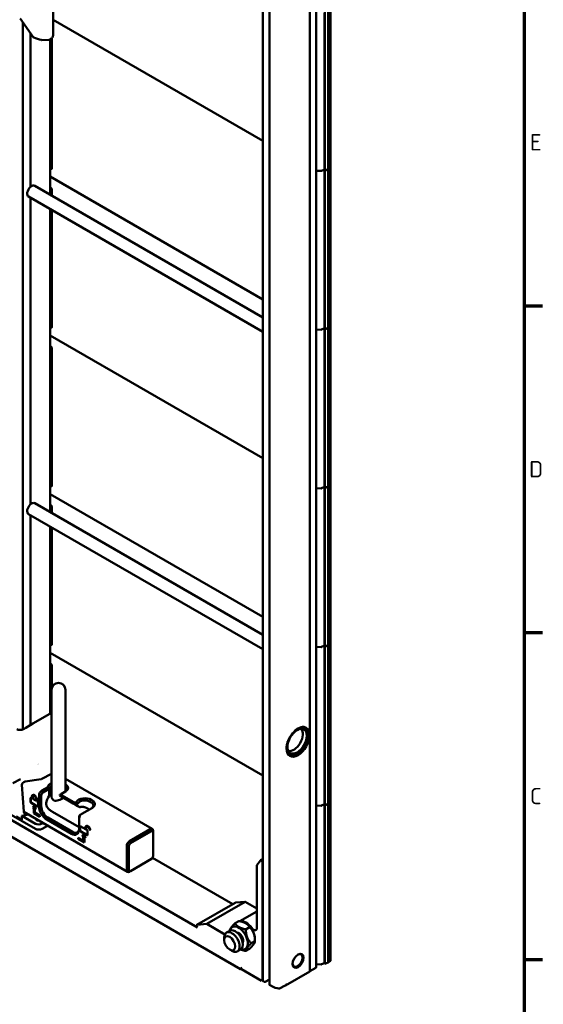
# Model space of a CAD drawing. Header units: millimetres. Extents: x 0 to 7913, y -180 to 2523.
# Tile 47 of 59: x 3183 to 3519, y 392 to 1025. Entities that reach past the tile are written whole.
import ezdxf

# ---------------------------------------------------------------- set-up
doc = ezdxf.new("R2010")
doc.units = ezdxf.units.MM
doc.header["$LTSCALE"] = 3
doc.layers.get('0').update_dxf_attribs({"lineweight": 25})
doc.layers.add('Rahmen (ISO)', color=7, linetype='Continuous', lineweight=70)
doc.layers.add('Sichtbar (ISO)', color=7, linetype='Continuous', lineweight=50)
doc.styles.add('Notiztext (DIN)', font='isocpeur.ttf')

# ---------------------------------------------------------------- blocks, each defined once
blk = doc.blocks.new('Ränder Vorgaberahmen')
at = {"layer": 'Rahmen (ISO)'}
for p, q in [((1169, 280.33), (1172.9, 280.33)), ((1169, 210.25), (1172.9, 210.25)), ((1169, 140.17), (1172.9, 140.17))]:
    blk.add_line(p, q, dxfattribs=at)
at = {"layer": 'Rahmen (ISO)', "flags": 128}
blk.add_lwpolyline([(20, 20), (20, 821), (1169, 821), (1169, 20), (20, 20)], dxfattribs=at)
at = {"layer": 'Rahmen (ISO)', "char_height": 3.5, "attachment_point": 7, "style": 'Notiztext (DIN)'}
for s, insert in [('E', (1170.23, 313.63)), ('D', (1170.05, 243.54)), ('C', (1170.23, 173.46))]:
    blk.add_mtext(s, dxfattribs=dict(at, insert=insert))

msp = doc.modelspace()

# ---------------------------------------------------------------- linework, layer by layer
at = {"layer": 'Sichtbar (ISO)'}
for p, q in [((3373.108, 1230.979), (3373.108, 415.413)), ((3338.874, 1222.463), (3338.874, 406.783)), ((3369.152, 1227.32), (3369.152, 413.034)), ((3343.116, 1220.013), (3343.116, 404.333)), ((3204.114, 1015.463), (3204.114, 1033.126)), ((3378.667, 928.81), (3378.667, 1029.264)), ((3378.846, 928.033), (3378.846, 1029.834)), ((3380.826, 928.95), (3380.826, 1030.866)), ((3382.401, 929.892), (3382.401, 1031.79)), ((3182.905, 1025.68), (3191.374, 1013.631)), ((3184.512, 568.476), (3184.512, 1023.394)), ((3204.114, 1024.954), (3338.874, 947.15)), ((3189.467, 1016.345), (3189.467, 917.397)), ((3196.719, 1011.908), (3201.343, 1012.088)), ((3202.134, 912.357), (3202.134, 1012.286)), ((3202.167, 1012.302), (3202.167, 928.98)), ((3203.256, 929.544), (3203.256, 1013.196)), ((3202.134, 928.612), (3203.035, 929.079)), ((3373.108, 927.743), (3376.426, 927.677)), ((3378.548, 928.574), (3376.64, 927.72)), ((3378.313, 927.814), (3377.674, 928.183)), ((3378.846, 927.772), (3377.933, 928.299)), ((3378.188, 928.413), (3378.846, 928.033)), ((3378.667, 826.747), (3378.667, 927.202)), ((3378.846, 928.033), (3380.832, 928.921)), ((3380.832, 928.807), (3378.846, 927.772)), ((3378.846, 825.971), (3378.846, 927.772)), ((3380.826, 928.811), (3380.721, 928.872)), ((3380.826, 826.888), (3380.826, 928.804)), ((3382.401, 929.728), (3380.827, 928.819)), ((3382.401, 929.892), (3380.842, 928.992)), ((3382.401, 929.728), (3382.26, 929.81)), ((3382.401, 827.829), (3382.401, 929.728)), ((3202.134, 924.034), (3338.874, 845.088)), ((3192.174, 918.108), (3338.874, 833.411)), ((3202.549, 916.889), (3202.134, 917.128)), ((3202.167, 915.036), (3202.167, 912.338)), ((3203.256, 911.71), (3203.256, 915.664)), ((3188.174, 911.179), (3338.874, 824.173)), ((3189.467, 910.433), (3189.467, 713.273)), ((3202.134, 708.233), (3202.134, 903.119)), ((3202.167, 903.1), (3202.167, 826.918)), ((3203.256, 827.482), (3203.256, 902.472)), ((3202.134, 826.55), (3203.035, 827.017)), ((3373.108, 825.681), (3376.426, 825.614)), ((3378.548, 826.512), (3376.64, 825.658)), ((3378.313, 825.752), (3377.674, 826.121)), ((3378.846, 825.71), (3377.933, 826.237)), ((3378.188, 826.351), (3378.846, 825.971)), ((3378.667, 724.685), (3378.667, 825.14)), ((3378.846, 825.971), (3380.832, 826.859)), ((3380.832, 826.745), (3378.846, 825.71)), ((3378.846, 723.909), (3378.846, 825.71)), ((3380.826, 826.749), (3380.721, 826.81)), ((3380.826, 724.825), (3380.826, 826.742)), ((3382.401, 827.666), (3380.827, 826.757)), ((3382.401, 827.829), (3380.842, 826.929)), ((3382.401, 827.666), (3382.26, 827.748)), ((3382.401, 725.767), (3382.401, 827.666)), ((3202.134, 821.972), (3338.874, 743.026)), ((3202.549, 814.827), (3202.134, 815.066)), ((3202.167, 812.974), (3202.167, 724.856)), ((3203.256, 725.42), (3203.256, 813.602)), ((3202.134, 724.488), (3203.035, 724.955)), ((3373.108, 723.619), (3376.426, 723.552)), ((3378.548, 724.45), (3376.64, 723.596)), ((3378.313, 723.69), (3377.674, 724.059)), ((3378.846, 723.648), (3377.933, 724.175)), ((3378.188, 724.289), (3378.846, 723.909)), ((3378.667, 622.623), (3378.667, 723.078)), ((3378.846, 723.909), (3380.832, 724.797)), ((3380.832, 724.683), (3378.846, 723.648)), ((3378.846, 621.847), (3378.846, 723.648)), ((3380.826, 724.687), (3380.721, 724.748)), ((3380.826, 622.763), (3380.826, 724.68)), ((3382.401, 725.604), (3380.827, 724.695)), ((3382.401, 725.767), (3380.842, 724.867)), ((3382.401, 725.604), (3382.26, 725.686)), ((3382.401, 623.705), (3382.401, 725.604)), ((3202.134, 719.91), (3338.874, 640.964)), ((3192.174, 713.983), (3338.874, 629.286)), ((3202.549, 712.765), (3202.134, 713.004)), ((3202.167, 710.912), (3202.167, 708.214)), ((3203.256, 707.586), (3203.256, 711.54)), ((3188.174, 707.055), (3338.874, 620.049)), ((3189.467, 706.309), (3189.467, 571.307)), ((3202.134, 578.62), (3202.134, 698.995)), ((3202.167, 698.976), (3202.167, 622.794)), ((3203.256, 623.358), (3203.256, 698.348)), ((2974.963, 626.973), (3296.947, 441.075)), ((3202.134, 622.426), (3203.035, 622.893)), ((3373.108, 621.557), (3376.426, 621.49)), ((3378.548, 622.387), (3376.64, 621.534)), ((3378.313, 621.628), (3377.674, 621.996)), ((3378.846, 621.585), (3377.933, 622.112)), ((3378.188, 622.227), (3378.846, 621.847)), ((3378.667, 520.561), (3378.667, 621.016)), ((3378.846, 621.847), (3380.832, 622.735)), ((3380.832, 622.621), (3378.846, 621.585)), ((3378.846, 519.785), (3378.846, 621.585)), ((3380.826, 622.625), (3380.721, 622.686)), ((3380.826, 520.701), (3380.826, 622.618)), ((3382.401, 623.542), (3380.827, 622.633)), ((3382.401, 623.705), (3380.842, 622.805)), ((3382.401, 623.542), (3382.26, 623.624)), ((3382.401, 521.643), (3382.401, 623.542)), ((2969.896, 619.115), (3324.628, 414.31)), ((3202.134, 617.848), (3338.874, 538.902)), ((3202.549, 610.702), (3202.134, 610.942)), ((3202.167, 608.85), (3202.167, 578.639)), ((3203.256, 595.464), (3203.256, 609.478)), ((3202.998, 525.563), (3202.998, 593.964)), ((3211.998, 528.736), (3211.998, 593.964)), ((3201.842, 578.451), (3191.028, 572.208)), ((3201.842, 578.451), (3202.549, 578.859)), ((3202.998, 578.6), (3202.549, 578.859)), ((3189.321, 571.222), (3186.369, 569.518)), ((3189.321, 571.222), (3191.028, 572.208)), ((3184.871, 568.653), (3186.369, 569.518)), ((3365.468, 569.714), (3365.537, 569.674)), ((3367.587, 564.734), (3367.587, 565.142)), ((3355.568, 552.567), (3355.637, 552.527)), ((3360.941, 553.221), (3360.587, 553.017)), ((3194.494, 546.817), (3194.494, 546.817)), ((3196.716, 536.621), (3202.998, 539.886)), ((3177.998, 533.998), (3182.968, 536.591)), ((3182.969, 536.592), (3182.968, 536.591)), ((3183.93, 532.862), (3185.084, 515.703)), ((3186.047, 534.906), (3196.307, 536.493)), ((3211.998, 536.69), (3267.792, 504.478)), ((3191.192, 525.657), (3191.333, 525.739)), ((3194.947, 519.153), (3194.947, 526.093)), ((3196.361, 519.153), (3196.361, 526.093)), ((3196.715, 529.155), (3200.56, 531.375)), ((3197.422, 527.93), (3201.542, 530.309)), ((3201.542, 525.755), (3201.542, 530.309)), ((3208.99, 525.512), (3208.158, 525.992)), ((3209.443, 527.114), (3208.736, 526.706)), ((3211.918, 528.543), (3209.443, 527.114)), ((3209.443, 526.297), (3217.365, 521.724)), ((3158.001, 524.562), (3192.649, 504.558)), ((3189.467, 524.154), (3189.467, 522.113)), ((3189.609, 524.236), (3189.609, 522.194)), ((3190.351, 524.256), (3189.997, 524.46)), ((3189.997, 521.194), (3193.887, 518.949)), ((3190.139, 521.276), (3194.028, 519.03)), ((3190.351, 525.277), (3190.351, 524.256)), ((3190.492, 524.338), (3190.351, 524.256)), ((3190.492, 525.358), (3190.492, 524.338)), ((3190.881, 523.95), (3190.881, 524.97)), ((3193.003, 522.725), (3190.881, 523.95)), ((3191.942, 519.743), (3190.881, 518.234)), ((3191.023, 518.316), (3191.972, 519.666)), ((3193.003, 517.01), (3191.942, 519.743)), ((3193.003, 523.746), (3193.003, 522.725)), ((3193.144, 522.807), (3193.003, 522.725)), ((3193.144, 523.827), (3193.144, 522.807)), ((3193.533, 522.419), (3193.533, 523.44)), ((3193.887, 522.215), (3193.533, 522.419)), ((3194.417, 519.255), (3194.417, 521.296)), ((3208.99, 525.512), (3216.911, 520.938)), ((3218.25, 520.165), (3216.911, 520.938)), ((3218.25, 520.165), (3219.967, 519.174)), ((3227.828, 522.011), (3228.535, 521.602)), ((3228.535, 523.235), (3229.242, 522.827)), ((3373.108, 519.495), (3376.426, 519.428)), ((3378.548, 520.325), (3376.64, 519.472)), ((3378.313, 519.566), (3377.674, 519.934)), ((3378.846, 519.523), (3377.933, 520.05)), ((3378.188, 520.164), (3378.846, 519.785)), ((3378.846, 519.785), (3380.832, 520.673)), ((3380.832, 520.559), (3378.846, 519.523)), ((3378.846, 417.723), (3378.846, 519.523)), ((3380.826, 520.563), (3380.721, 520.624)), ((3380.826, 418.639), (3380.826, 520.556)), ((3382.401, 521.48), (3380.827, 520.571)), ((3382.401, 521.643), (3380.842, 520.743)), ((3382.401, 521.48), (3382.26, 521.562)), ((3382.401, 419.581), (3382.401, 521.48)), ((3183.803, 512.955), (3188.114, 513.679)), ((3185.143, 515.394), (3251.857, 476.877)), ((3191.023, 518.316), (3190.881, 518.234)), ((3190.881, 518.234), (3191.588, 517.826)), ((3191.023, 518.316), (3191.73, 517.908)), ((3191.73, 517.908), (3191.588, 517.826)), ((3191.588, 517.826), (3191.588, 514.56)), ((3191.73, 514.642), (3191.588, 514.56)), ((3191.588, 514.56), (3195.478, 512.315)), ((3191.73, 517.908), (3191.73, 514.642)), ((3191.73, 514.642), (3195.478, 512.478)), ((3192.437, 517.5), (3192.296, 517.418)), ((3192.296, 517.418), (3193.003, 517.01)), ((3192.296, 514.968), (3192.296, 517.418)), ((3195.478, 513.131), (3192.296, 514.968)), ((3192.437, 517.5), (3192.921, 517.22)), ((3195.478, 512.315), (3195.478, 513.131)), ((3220.757, 505.67), (3203.643, 515.55)), ((3219.967, 519.174), (3221.232, 518.443)), ((3221.817, 513.846), (3222.524, 514.254)), ((3229.242, 518.132), (3222.524, 514.254)), ((3227.307, 517.015), (3226.999, 517.193)), ((3378.667, 418.499), (3378.667, 518.954)), ((3183.976, 510.382), (3180.168, 512.581)), ((3183.803, 512.955), (3192.649, 507.847)), ((3183.803, 512.955), (3183.976, 510.382)), ((3196.892, 507.89), (3197.506, 508.257)), ((3215.807, 501.394), (3199.897, 510.58)), ((3216.514, 502.619), (3200.604, 511.804)), ((3220.757, 512.009), (3220.757, 511.192)), ((3220.757, 511.192), (3220.757, 504.252)), ((3200.402, 506.585), (3196.892, 504.558)), ((3221.287, 505.783), (3221.287, 503.742)), ((3221.428, 505.864), (3221.428, 503.823)), ((3224.822, 504.354), (3221.817, 506.089)), ((3221.817, 502.823), (3225.706, 500.578)), ((3221.959, 502.905), (3225.848, 500.659)), ((3223.762, 501.372), (3222.701, 499.863)), ((3222.843, 499.945), (3223.792, 501.295)), ((3224.822, 498.638), (3223.762, 501.372)), ((3224.822, 505.375), (3224.822, 504.354)), ((3224.964, 504.436), (3224.822, 504.354)), ((3224.964, 505.456), (3224.964, 504.436)), ((3225.353, 504.048), (3225.353, 505.068)), ((3225.706, 503.844), (3225.353, 504.048)), ((3225.663, 505.755), (3225.805, 505.837)), ((3226.237, 500.884), (3226.237, 502.925)), ((3266.542, 504.354), (3253.107, 496.597)), ((3267.249, 503.129), (3253.814, 495.372)), ((3268.31, 503.333), (3268.31, 502.517)), ((3268.31, 487.003), (3268.31, 502.517)), ((3220.226, 498.843), (3220.226, 498.026)), ((3223.408, 497.005), (3220.226, 498.843)), ((3220.368, 498.108), (3220.226, 498.026)), ((3220.226, 498.026), (3224.115, 495.781)), ((3220.368, 498.761), (3220.368, 498.108)), ((3220.368, 498.108), (3224.115, 495.944)), ((3222.843, 499.945), (3222.701, 499.863)), ((3222.701, 499.863), (3223.408, 499.455)), ((3222.843, 499.945), (3223.55, 499.537)), ((3223.55, 499.537), (3223.408, 499.455)), ((3223.408, 499.455), (3223.408, 497.005)), ((3223.55, 497.087), (3223.408, 497.005)), ((3223.55, 499.537), (3223.55, 497.087)), ((3224.257, 499.128), (3224.115, 499.047)), ((3224.115, 499.047), (3224.822, 498.638)), ((3224.115, 495.781), (3224.115, 499.047)), ((3224.257, 499.128), (3224.741, 498.849)), ((3251.339, 493.535), (3251.339, 478.022)), ((3252.753, 493.535), (3252.753, 478.022)), ((3253.814, 477.41), (3267.249, 485.166)), ((3319.575, 456.111), (3267.968, 485.906)), ((3335.131, 481.142), (3337.347, 484.295)), ((3338.874, 485.216), (3337.46, 484.399)), ((3338.667, 483.125), (3338.667, 407.272)), ((3253.814, 477.41), (3253.107, 477.001)), ((3335.131, 440.869), (3335.131, 481.142)), ((3321.196, 457.047), (3296.447, 442.758)), ((3327.63, 457.653), (3302.882, 443.365)), ((3327.63, 457.653), (3321.343, 457.092)), ((3327.63, 457.653), (3335.131, 453.323)), ((3335.131, 451.468), (3324.153, 445.13)), ((3296.594, 442.803), (3302.882, 443.365)), ((3302.882, 443.365), (3314.473, 436.673)), ((3323.439, 445.277), (3321.056, 443.901)), ((3328.06, 443.688), (3327.848, 443.811)), ((3317.63, 439.054), (3315.509, 437.83)), ((3330.379, 441.281), (3327.996, 439.906)), ((3314.059, 432.992), (3314.059, 434.625)), ((3333.858, 432.339), (3331.475, 430.963)), ((3333.858, 433.645), (3333.858, 432.334)), ((3317.595, 426.868), (3319.009, 426.052)), ((3324.63, 426.93), (3322.509, 425.705)), ((3330.397, 427.391), (3328.014, 426.015)), ((3378.548, 418.263), (3376.64, 417.41)), ((3378.188, 418.102), (3378.846, 417.723)), ((3378.846, 417.723), (3380.832, 418.611)), ((3382.401, 419.581), (3380.842, 418.681)), ((3324.525, 414.539), (3324.525, 415.437)), ((3325.232, 414.213), (3324.525, 415.437)), ((3324.878, 414.335), (3325.09, 414.458)), ((3337.96, 406.864), (3325.232, 414.213)), ((3353.487, 403.891), (3369.045, 412.873)), ((3369.152, 413.054), (3372.961, 415.254)), ((3373.108, 417.433), (3376.426, 417.366)), ((3338.667, 407.272), (3337.96, 406.864)), ((3338.874, 407.392), (3338.667, 407.272)), ((3339.727, 406.17), (3339.02, 406.578)), ((3343.116, 407.719), (3340.434, 406.17)), ((3345.031, 403.108), (3343.263, 404.129)), ((3350.135, 402.075), (3352.809, 403.619))]:
    msp.add_line(p, q, dxfattribs=at)
for centre, radius, start, end in [((3196.68, 1012.907), 1, 254.218395, 272.227944), ((3376.436, 928.176), 0.5, 268.844987, 294.102566), ((3376.436, 826.114), 0.5, 268.844987, 294.102566), ((3376.436, 724.052), 0.5, 268.844987, 294.102566), ((3376.436, 621.99), 0.5, 268.844987, 294.102566), ((3207.498, 593.964), 4.5, 0, 180), ((3376.436, 519.928), 0.5, 268.844987, 294.102566), ((3376.436, 417.866), 0.5, 268.844987, 294.102566)]:
    msp.add_arc(centre, radius, start, end, dxfattribs=at)
for centre, major_axis, ratio, start_param, end_param in [((3192.089, 1014.391), (-0.617, -0.858), 0.6152025, 6.0725969, 6.4588955), ((3201.46, 929.389), (0.5, -0.867), 0.5769548, 0.4789301, 0.7850555), ((3202.548, 929.953), (0.5, -0.867), 0.5769548, 6.2570233, 7.0682409), ((3378.312, 927.406), (-0.251, 0.433), 0.5791031, 3.9252889, 5.4930435), ((3378.312, 929.016), (-0.252, 0.434), 0.5755909, 3.0806084, 3.9222862), ((3190.174, 914.643), (2, 3.464), 0.5773503, 0, 0.4788425), ((3190.174, 914.643), (-2, -3.464), 0.5773503, 4.2335465, 6.2831853), ((3190.174, 914.643), (-2, -3.464), 0.5773503, 3.6204351, 4.2335465), ((3201.46, 915.444), (0.5, -0.866), 0.577746, 0.7857408, 1.0918662), ((3202.548, 916.072), (-0.5, 0.866), 0.577746, 3.9273334, 5.4974445), ((3201.46, 827.327), (0.5, -0.867), 0.5769548, 0.4789301, 0.7850555), ((3202.548, 827.891), (0.5, -0.867), 0.5769548, 6.2570233, 7.0682409), ((3378.312, 825.344), (-0.251, 0.433), 0.5791031, 3.9252889, 5.4930435), ((3378.312, 826.954), (-0.252, 0.434), 0.5755909, 3.0806084, 3.9222862), ((3201.46, 813.382), (0.5, -0.866), 0.577746, 0.7857408, 1.0918662), ((3202.548, 814.01), (-0.5, 0.866), 0.577746, 3.9273334, 5.4974445), ((3201.46, 725.265), (0.5, -0.867), 0.5769548, 0.4789301, 0.7850555), ((3202.548, 725.829), (0.5, -0.867), 0.5769548, 6.2570233, 7.0682409), ((3378.312, 723.282), (-0.251, 0.433), 0.5791031, 3.9252889, 5.4930435), ((3378.312, 724.892), (-0.252, 0.434), 0.5755909, 3.0806084, 3.9222862), ((3190.174, 710.519), (-2, -3.464), 0.5773503, 4.2335465, 6.2831853), ((3190.174, 710.519), (-2, -3.464), 0.5773503, 3.6204351, 4.2335465), ((3190.174, 710.519), (2, 3.464), 0.5773503, 0, 0.4788425), ((3201.46, 711.32), (0.5, -0.866), 0.577746, 0.7857408, 1.0918662), ((3202.548, 711.948), (-0.5, 0.866), 0.577746, 3.9273334, 5.4974445), ((3201.46, 623.203), (0.5, -0.867), 0.5769548, 0.4789301, 0.7850555), ((3202.548, 623.767), (0.5, -0.867), 0.5769548, 6.2570233, 7.0682409), ((3378.312, 621.22), (-0.251, 0.433), 0.5791031, 3.9252889, 5.4930435), ((3378.312, 622.829), (-0.252, 0.434), 0.5755909, 3.0806084, 3.9222862), ((3201.46, 609.258), (0.5, -0.866), 0.577746, 0.7857408, 1.0918662), ((3202.548, 609.886), (-0.5, 0.866), 0.577746, 3.9273334, 5.4974445), ((3360.941, 560.896), (-4.7, -8.141), 0.5773503, 5.2726673, 10.435296), ((3361.577, 560.529), (5.25, 9.093), 0.5773503, 5.4977872, 8.6416316), ((3361.223, 560.733), (-5, -8.66), 0.5773503, 5.5224847, 10.1854786), ((3182.75, 569.878), (3, 0), 0.5773503, 3.9269908, 5.4977871), ((3361.577, 560.529), (-5.25, -9.093), 0.5773503, 5.500039, 8.6393798), ((3358.819, 562.121), (-4.125, -7.145), 0.5773503, 0.1361274, 3.0054653), ((3360.587, 561.1), (4.95, 8.574), 0.5773503, 5.4977871, 6.2978676), ((3360.587, 561.1), (-4.95, -8.574), 0.5773503, 5.0937785, 5.0937795), ((3360.587, 561.1), (-4.95, -8.574), 0.5773503, 5.9017878, 5.9017888), ((3360.587, 561.1), (-4.95, -8.574), 0.5773503, 6.268503, 7.0685835), ((3184.871, 543.913), (10.1, 0), 0.5773503, 0.3844088, 0.3844115), ((3186.161, 533.207), (-2.19, -0.59), 0.7443837, 4.5657454, 6.1365418), ((3196.046, 537.052), (1.001, -0.002), 0.5781023, 4.9771096, 5.4470341), ((3206.791, 531.094), (-6.25, 0), 0.5773503, 5.3644966, 6.2052704), ((3206.791, 530.278), (-5.25, 0), 0.5773503, 5.5197366, 6.2729805), ((3207.852, 530.89), (5.75, 0), 0.5773503, 5.4977871, 7.0485624), ((3191.942, 524.358), (-1.125, 1.949), 0.5773503, 3.9269908, 7.0685835), ((3192.083, 524.44), (-1.125, 1.949), 0.5773503, 0.0628954, 0.7853982), ((3191.942, 524.358), (-0.75, 1.299), 0.5773503, 3.9269908, 7.0685835), ((3192.083, 524.44), (-0.75, 1.299), 0.5773503, 3.9269908, 6.2831853), ((3196.715, 527.114), (1.25, 2.165), 0.5773503, 0.7853982, 2.3561945), ((3197.422, 526.706), (0.75, 1.299), 0.5773503, 0.7853982, 2.3561945), ((3204.14, 522.827), (-3.275, -5.672), 0.5773503, 4.522526, 5.344516), ((3159.219, 603.298), (47.777, -76.872), 0.0785856, 5.8704376, 5.9115991), ((3210.15, 525.889), (-2, 0), 0.5773503, 5.4977871, 6.1939074), ((3210.15, 526.706), (-1, 0), 0.5773503, 5.4977429, 7.0687892), ((3207.852, 530.074), (4.75, 0), 0.5773503, 5.4977871, 6.7927926), ((3189.997, 523.848), (-0.375, 0.65), 0.5773503, 5.4977871, 7.0685835), ((3189.997, 521.807), (0.375, -0.65), 0.5773503, 3.9269908, 5.4977871), ((3190.139, 523.929), (-0.375, 0.65), 0.5773503, 0.1896975, 0.7853982), ((3190.139, 521.888), (-0.375, 0.65), 0.5773503, 0.7853982, 2.3561945), ((3193.887, 521.602), (-0.375, 0.65), 0.5773503, 3.9269908, 5.4977871), ((3218.072, 522.132), (1, 0), 0.5773503, 3.9269659, 5.958338), ((3218.072, 521.315), (2, 0), 0.5773503, 4.8016711, 5.9583383), ((3224.469, 520.888), (-5.75, 0), 0.5773503, 3.9269908, 5.9583417), ((3224.469, 520.071), (-4.75, 0), 0.5773503, 3.9269908, 5.9583423), ((3225.176, 519.663), (4.75, 0), 0.5773503, 5.4977871, 7.0685835), ((3225.176, 520.48), (5.75, 0), 0.5773503, 5.4977871, 7.0685835), ((3378.312, 519.158), (-0.251, 0.433), 0.5791031, 3.9252889, 5.4930435), ((3378.312, 520.767), (-0.252, 0.434), 0.5755909, 3.0806084, 3.9222862), ((3187.314, 516.048), (-2.19, -0.59), 0.7443837, 6.1365418, 7.5212306), ((3193.887, 519.561), (0.375, -0.65), 0.5773503, 5.4977871, 7.0685835), ((3194.028, 519.643), (0.375, -0.65), 0.5773503, 5.4977871, 6.0934878), ((3199.897, 516.295), (3.5, -6.062), 0.5773503, 3.9269908, 5.4977871), ((3200.604, 516.703), (3, -5.196), 0.5773503, 3.9269908, 5.4977872), ((3222.524, 512.213), (-1.25, -2.165), 0.5773503, 3.9269908, 5.4977871), ((3221.817, 512.621), (-0.75, -1.299), 0.5773503, 3.9269908, 5.4977871), ((3194.77, 509.115), (3, 0.046), 0.5873368, 3.9179689, 5.4887652), ((3194.417, 510.565), (1.3, 0.02), 0.5873369, 2.8546362, 4.9812722), ((3226.413, 504.456), (-1.125, 1.949), 0.5773503, 4.2668277, 7.0685835), ((3194.77, 505.783), (3, 0), 0.5773503, 3.9269908, 5.4977871), ((3215.807, 507.11), (3.5, -6.062), 0.5773503, 5.4977871, 7.0685835), ((3216.514, 507.518), (3, -5.196), 0.5773503, 5.4977871, 7.0685835), ((3221.817, 505.477), (-0.375, 0.65), 0.5773503, 5.4977871, 7.0685835), ((3221.817, 503.435), (0.375, -0.65), 0.5773503, 3.9269908, 5.4977871), ((3221.959, 505.558), (-0.375, 0.65), 0.5773503, 0.1896975, 0.7853982), ((3221.959, 503.517), (-0.375, 0.65), 0.5773503, 0.7853982, 2.3561945), ((3226.555, 504.538), (-1.125, 1.949), 0.5773503, 0.0628954, 0.7853982), ((3226.413, 504.456), (-0.75, 1.299), 0.5773503, 4.2668277, 7.0685835), ((3225.706, 503.231), (-0.375, 0.65), 0.5773503, 3.9269908, 5.4977871), ((3225.706, 501.19), (0.375, -0.65), 0.5773503, 5.4977871, 7.0685835), ((3226.555, 504.538), (-0.75, 1.299), 0.5773503, 4.2668277, 6.2831853), ((3225.848, 501.272), (0.375, -0.65), 0.5773503, 5.4977871, 6.0934878), ((3227.663, 504.245), (0.188, -0.325), 0.5773503, 4.2668277, 7.4084204), ((3227.805, 504.326), (0.188, -0.325), 0.5773503, 4.2668277, 5.8964967), ((3266.542, 502.313), (1.25, 2.165), 0.5773503, 5.4977871, 7.0685835), ((3267.249, 501.904), (0.75, 1.299), 0.5773503, 5.4977871, 7.0685835), ((3253.107, 494.556), (1.25, 2.165), 0.5773503, 0.7853982, 2.3561945), ((3253.814, 494.148), (0.75, 1.299), 0.5773503, 0.7853982, 2.3561945), ((3267.249, 486.391), (-0.75, -1.299), 0.5773503, 0.7853982, 2.3561945), ((3337.96, 483.533), (-0.5, 0.866), 0.5773503, 3.9269908, 6.5449847), ((3253.107, 479.043), (-1.25, -2.165), 0.5773503, 5.4977871, 7.0685835), ((3253.814, 478.634), (-0.75, -1.299), 0.5773503, 5.4977871, 7.0685835), ((3321.696, 456.181), (-0.5, 0.866), 0.5773503, 6.0213859, 6.2831853), ((3328.06, 436.993), (-4.5, 7.794), 0.5773503, 4.8749606, 6.1281437), ((3328.06, 436.993), (-4.1, 7.101), 0.5773503, 3.9269908, 5.4977871), ((3296.947, 441.892), (-0.5, 0.866), 0.5773503, 6.0213859, 8.6393798), ((3319.009, 431.767), (-3.5, 6.062), 0.5773503, 2.3561945, 7.0685835), ((3321.13, 432.992), (3.5, -6.062), 0.5773503, 0, 3.1415927), ((3323.393, 434.299), (-4.1, 7.101), 0.5773503, 2.5927422, 6.8320357), ((3323.393, 434.299), (2, -3.464), 0.5773503, 0.3531119, 2.7884807), ((3333.01, 442.093), (1.5, -2.598), 0.5773503, 4.8749606, 7.0685835), ((3361.223, 419.887), (2.25, 3.897), 0.5773503, 2.4103124, 7.0144655), ((3378.312, 418.705), (-0.252, 0.434), 0.5755909, 3.0806084, 3.9222862), ((3324.878, 414.743), (-0.25, -0.433), 0.5773503, 5.4977871, 7.0685835), ((3339.374, 406.783), (-0.5, 0), 0.5773503, 0, 0.7853982), ((3340.081, 406.374), (0.5, 0), 0.5773503, 3.9269908, 5.4977871), ((3343.616, 404.333), (-0.5, 0), 0.5773503, 0, 0.7853982), ((3350.157, 406.068), (7.25, 0), 0.5773503, 3.9269908, 4.5791408)]:
    msp.add_ellipse(centre, major_axis=major_axis, ratio=ratio, start_param=start_param, end_param=end_param, dxfattribs=at)
for centre, major_axis in [((3360.941, 560.896), (-4.375, -7.578)), ((3317.595, 430.951), (2.5, -4.33)), ((3361.577, 419.683), (-2.5, -4.33))]:
    msp.add_ellipse(centre, major_axis=major_axis, ratio=0.5773503, dxfattribs=at)
for points in [[(3196.408, 1011.945), (3194.788, 1012.403), (3193.15, 1012.917), (3191.573, 1013.48)], [(3321.056, 443.901), (3321.105, 443.816), (3321.204, 443.651), (3321.358, 443.417), (3321.516, 443.195), (3321.68, 442.984), (3321.85, 442.782), (3322.025, 442.589), (3322.208, 442.403), (3322.398, 442.226), (3322.596, 442.055), (3322.802, 441.891), (3323.017, 441.733), (3323.241, 441.582), (3323.475, 441.436), (3323.718, 441.296), (3323.971, 441.162), (3324.234, 441.033), (3324.508, 440.909), (3324.793, 440.791), (3325.089, 440.677), (3325.398, 440.567), (3325.719, 440.462), (3326.054, 440.361), (3326.405, 440.264), (3326.772, 440.17), (3327.158, 440.079), (3327.564, 439.991), (3327.85, 439.934), (3327.996, 439.906)], [(3330.379, 441.281), (3330.33, 441.366), (3330.231, 441.531), (3330.077, 441.765), (3329.919, 441.987), (3329.755, 442.199), (3329.586, 442.4), (3329.41, 442.594), (3329.227, 442.779), (3329.037, 442.956), (3328.839, 443.127), (3328.633, 443.291), (3328.418, 443.449), (3328.194, 443.601), (3327.961, 443.746), (3327.718, 443.886), (3327.465, 444.02), (3327.201, 444.149), (3326.928, 444.273), (3326.643, 444.392), (3326.346, 444.505), (3326.038, 444.615), (3325.716, 444.72), (3325.381, 444.821), (3325.031, 444.918), (3324.663, 445.012), (3324.278, 445.103), (3323.872, 445.191), (3323.586, 445.248), (3323.439, 445.277)], [(3327.996, 439.906), (3327.996, 439.751), (3328, 439.449), (3328.014, 439.016), (3328.037, 438.6), (3328.068, 438.199), (3328.108, 437.811), (3328.156, 437.436), (3328.213, 437.071), (3328.279, 436.716), (3328.353, 436.369), (3328.437, 436.03), (3328.53, 435.698), (3328.633, 435.373), (3328.745, 435.053), (3328.867, 434.74), (3328.998, 434.433), (3329.14, 434.13), (3329.292, 433.832), (3329.455, 433.539), (3329.628, 433.248), (3329.812, 432.962), (3330.008, 432.677), (3330.215, 432.394), (3330.436, 432.111), (3330.671, 431.828), (3330.921, 431.543), (3331.188, 431.255), (3331.377, 431.061), (3331.475, 430.963)], [(3333.858, 432.339), (3333.858, 432.493), (3333.855, 432.795), (3333.841, 433.228), (3333.818, 433.645), (3333.787, 434.046), (3333.747, 434.433), (3333.699, 434.808), (3333.642, 435.173), (3333.576, 435.528), (3333.501, 435.875), (3333.417, 436.215), (3333.324, 436.546), (3333.222, 436.872), (3333.11, 437.191), (3332.988, 437.504), (3332.856, 437.811), (3332.714, 438.114), (3332.563, 438.412), (3332.4, 438.706), (3332.227, 438.996), (3332.043, 439.283), (3331.847, 439.567), (3331.639, 439.851), (3331.418, 440.133), (3331.184, 440.417), (3330.934, 440.701), (3330.667, 440.989), (3330.477, 441.184), (3330.379, 441.281)], [(3331.475, 430.963), (3331.378, 430.865), (3331.188, 430.674), (3330.922, 430.401), (3330.673, 430.142), (3330.439, 429.894), (3330.219, 429.656), (3330.012, 429.428), (3329.816, 429.208), (3329.633, 428.996), (3329.46, 428.791), (3329.299, 428.594), (3329.147, 428.402), (3329.006, 428.217), (3328.875, 428.038), (3328.754, 427.865), (3328.642, 427.697), (3328.541, 427.535), (3328.448, 427.378), (3328.365, 427.226), (3328.291, 427.078), (3328.226, 426.934), (3328.17, 426.795), (3328.122, 426.658), (3328.083, 426.525), (3328.052, 426.395), (3328.03, 426.267), (3328.017, 426.14), (3328.014, 426.056), (3328.014, 426.015)], [(3330.397, 427.391), (3330.495, 427.489), (3330.684, 427.68), (3330.95, 427.952), (3331.199, 428.212), (3331.434, 428.46), (3331.654, 428.698), (3331.861, 428.926), (3332.056, 429.146), (3332.239, 429.357), (3332.412, 429.562), (3332.574, 429.76), (3332.725, 429.951), (3332.866, 430.136), (3332.997, 430.315), (3333.119, 430.488), (3333.23, 430.656), (3333.332, 430.819), (3333.424, 430.976), (3333.507, 431.128), (3333.581, 431.276), (3333.646, 431.419), (3333.703, 431.559), (3333.751, 431.695), (3333.79, 431.828), (3333.82, 431.959), (3333.842, 432.087), (3333.856, 432.214), (3333.858, 432.297), (3333.858, 432.339)]]:
    msp.add_open_spline(points, degree=3, dxfattribs=at)
for points, knots in [([(3201.343, 1012.088), (3201.563, 1012.096), (3201.772, 1012.144), (3202.213, 1012.308), (3202.439, 1012.44), (3202.882, 1012.776), (3203.093, 1012.99), (3203.466, 1013.462), (3203.626, 1013.72), (3203.885, 1014.262), (3203.984, 1014.546), (3204.089, 1015.042), (3204.114, 1015.252), (3204.114, 1015.463)], [2.7052603, 2.7052603, 2.7052603, 2.7052603, 2.9643123, 2.9643123, 3.2983972, 3.2983972, 3.6808465, 3.6808465, 4.0613894, 4.0613894, 4.4404177, 4.4404177, 4.712389, 4.712389, 4.712389, 4.712389]), ([(3202.998, 528.739), (3202.543, 528.454), (3202.167, 528.023), (3201.667, 526.972), (3201.548, 526.349), (3201.542, 525.755)], [-0.83678638, -0.83678638, -0.83678638, -0.83678638, -0.63960761, -0.63960761, -0.43686904, -0.43686904, -0.43686904, -0.43686904]), ([(3203.643, 515.55), (3203.617, 515.565), (3203.591, 515.581), (3202.904, 515.98), (3202.236, 516.412), (3201.366, 517.12), (3201.045, 517.416), (3200.479, 518.049), (3200.234, 518.388), (3199.764, 519.227), (3199.571, 519.815), (3199.531, 520.604), (3199.539, 520.804), (3199.562, 521.001)], [0.21056342, 0.21056342, 0.21056342, 0.21056342, 0.21928111, 0.21928111, 0.43856222, 0.43856222, 0.56111147, 0.56111147, 0.68366071, 0.68366071, 0.87495903, 0.87495903, 0.93968874, 0.93968874, 0.93968874, 0.93968874]), ([(3202.998, 525.563), (3202.998, 525.066), (3203.105, 524.524), (3203.553, 523.578), (3203.896, 523.18), (3204.737, 522.694), (3205.254, 522.596), (3206.357, 522.647), (3206.945, 522.787), (3208.044, 523.14), (3208.636, 523.379), (3209.746, 523.889), (3210.265, 524.159), (3210.72, 524.422), (3210.759, 524.445), (3210.798, 524.468)], [1.0606942, 1.0606942, 1.0606942, 1.0606942, 1.2390102, 1.2390102, 1.4173262, 1.4173262, 1.5956422, 1.5956422, 1.7739582, 1.7739582, 1.9499738, 1.9499738, 2.1259893, 2.1259893, 2.1428961, 2.1428961, 2.1428961, 2.1428961]), ([(3226.999, 517.193), (3226.972, 517.208), (3226.945, 517.224), (3226.917, 517.24), (3226.847, 517.28), (3226.774, 517.322), (3226.699, 517.365), (3226.623, 517.407), (3226.545, 517.451), (3226.464, 517.496), (3226.384, 517.541), (3226.3, 517.587), (3226.214, 517.633), (3226.128, 517.68), (3226.039, 517.727), (3225.948, 517.774), (3225.856, 517.822), (3225.763, 517.869), (3225.667, 517.916), (3225.571, 517.963), (3225.473, 518.01), (3225.374, 518.056), (3225.275, 518.102), (3225.175, 518.147), (3225.073, 518.19), (3224.972, 518.233), (3224.87, 518.275), (3224.768, 518.314), (3224.666, 518.354), (3224.564, 518.391), (3224.463, 518.426), (3224.361, 518.461), (3224.26, 518.493), (3224.16, 518.523), (3224.06, 518.553), (3223.962, 518.58), (3223.864, 518.604), (3223.766, 518.628), (3223.67, 518.65), (3223.575, 518.668), (3223.48, 518.687), (3223.387, 518.703), (3223.295, 518.715), (3223.204, 518.728), (3223.114, 518.739), (3223.025, 518.746), (3222.937, 518.754), (3222.85, 518.758), (3222.766, 518.76), (3222.681, 518.763), (3222.598, 518.762), (3222.516, 518.759), (3222.435, 518.756), (3222.355, 518.75), (3222.277, 518.742), (3222.199, 518.734), (3222.123, 518.723), (3222.048, 518.71), (3221.974, 518.697), (3221.901, 518.682), (3221.83, 518.664), (3221.758, 518.647), (3221.689, 518.627), (3221.621, 518.604), (3221.553, 518.582), (3221.487, 518.558), (3221.422, 518.531), (3221.357, 518.504), (3221.294, 518.475), (3221.232, 518.443)], [0.17081395, 0.17081395, 0.17081395, 0.17081395, 0.18518519, 0.18518519, 0.18518519, 0.22222222, 0.22222222, 0.22222222, 0.25925926, 0.25925926, 0.25925926, 0.2962963, 0.2962963, 0.2962963, 0.33333333, 0.33333333, 0.33333333, 0.37037037, 0.37037037, 0.37037037, 0.40740741, 0.40740741, 0.40740741, 0.44444444, 0.44444444, 0.44444444, 0.48148148, 0.48148148, 0.48148148, 0.51851852, 0.51851852, 0.51851852, 0.55555556, 0.55555556, 0.55555556, 0.59259259, 0.59259259, 0.59259259, 0.62962963, 0.62962963, 0.62962963, 0.66666667, 0.66666667, 0.66666667, 0.7037037, 0.7037037, 0.7037037, 0.74074074, 0.74074074, 0.74074074, 0.77777778, 0.77777778, 0.77777778, 0.81481481, 0.81481481, 0.81481481, 0.85185185, 0.85185185, 0.85185185, 0.88888889, 0.88888889, 0.88888889, 0.92592593, 0.92592593, 0.92592593, 0.96296296, 0.96296296, 0.96296296, 1, 1, 1, 1]), ([(3317.597, 439.035), (3317.597, 439.049), (3317.601, 439.106), (3317.611, 439.205), (3317.633, 439.333), (3317.664, 439.463), (3317.703, 439.596), (3317.75, 439.733), (3317.807, 439.872), (3317.872, 440.016), (3317.946, 440.164), (3318.029, 440.316), (3318.121, 440.473), (3318.223, 440.635), (3318.335, 440.803), (3318.456, 440.976), (3318.587, 441.155), (3318.728, 441.341), (3318.88, 441.532), (3319.041, 441.73), (3319.214, 441.934), (3319.397, 442.146), (3319.593, 442.366), (3319.8, 442.594), (3320.02, 442.832), (3320.254, 443.08), (3320.503, 443.339), (3320.769, 443.611), (3320.958, 443.803), (3321.056, 443.901)], [0.02427652, 0.02427652, 0.02427652, 0.02427652, 0.03703704, 0.07407407, 0.11111111, 0.14814815, 0.18518519, 0.22222222, 0.25925926, 0.2962963, 0.33333333, 0.37037037, 0.40740741, 0.44444444, 0.48148148, 0.51851852, 0.55555556, 0.59259259, 0.62962963, 0.66666667, 0.7037037, 0.74074074, 0.77777778, 0.81481481, 0.85185185, 0.88888889, 0.92592593, 0.96296296, 1, 1, 1, 1]), ([(3328.014, 426.015), (3327.867, 426.043), (3327.582, 426.1), (3327.175, 426.188), (3326.79, 426.279), (3326.422, 426.373), (3326.072, 426.471), (3325.737, 426.572), (3325.415, 426.677), (3325.107, 426.786), (3324.862, 426.88), (3324.721, 426.938), (3324.675, 426.957)], [0, 0, 0, 0, 0.03703704, 0.07407407, 0.11111111, 0.14814815, 0.18518519, 0.22222222, 0.25925926, 0.2962963, 0.33333333, 0.35091652, 0.35091652, 0.35091652, 0.35091652]), ([(3369.005, 413.358), (3369.022, 413.333), (3369.039, 413.309), (3369.053, 413.285), (3369.068, 413.262), (3369.081, 413.24), (3369.092, 413.219), (3369.104, 413.198), (3369.114, 413.178), (3369.122, 413.159), (3369.13, 413.139), (3369.136, 413.121), (3369.141, 413.104), (3369.146, 413.087), (3369.149, 413.071), (3369.15, 413.056), (3369.152, 413.04), (3369.152, 413.026), (3369.15, 413.012), (3369.149, 412.999), (3369.146, 412.986), (3369.141, 412.975), (3369.137, 412.963), (3369.131, 412.952), (3369.124, 412.942), (3369.117, 412.932), (3369.109, 412.922), (3369.1, 412.914), (3369.091, 412.905), (3369.081, 412.897), (3369.071, 412.89), (3369.063, 412.884), (3369.054, 412.878), (3369.045, 412.873)], [0, 0, 0, 0, 0.09090909, 0.09090909, 0.09090909, 0.18181818, 0.18181818, 0.18181818, 0.27272727, 0.27272727, 0.27272727, 0.36363636, 0.36363636, 0.36363636, 0.45454545, 0.45454545, 0.45454545, 0.54545455, 0.54545455, 0.54545455, 0.63636364, 0.63636364, 0.63636364, 0.72727273, 0.72727273, 0.72727273, 0.81818182, 0.81818182, 0.81818182, 0.90909091, 0.90909091, 0.90909091, 0.98145579, 0.98145579, 0.98145579, 0.98145579]), ([(3372.961, 415.254), (3372.973, 415.261), (3372.984, 415.268), (3372.995, 415.274), (3373.006, 415.281), (3373.016, 415.288), (3373.025, 415.295), (3373.034, 415.302), (3373.043, 415.309), (3373.051, 415.316), (3373.059, 415.323), (3373.066, 415.33), (3373.072, 415.337), (3373.079, 415.345), (3373.084, 415.352), (3373.089, 415.359), (3373.094, 415.366), (3373.098, 415.373), (3373.101, 415.38), (3373.104, 415.387), (3373.106, 415.394), (3373.107, 415.401), (3373.107, 415.405), (3373.108, 415.409), (3373.108, 415.413)], [0, 0, 0, 0, 0.06666667, 0.06666667, 0.06666667, 0.13333333, 0.13333333, 0.13333333, 0.2, 0.2, 0.2, 0.26666667, 0.26666667, 0.26666667, 0.33333333, 0.33333333, 0.33333333, 0.4, 0.4, 0.4, 0.46666667, 0.46666667, 0.46666667, 0.50411126, 0.50411126, 0.50411126, 0.50411126]), ([(3349.194, 401.919), (3349.238, 401.916), (3349.284, 401.914), (3349.329, 401.913), (3349.375, 401.912), (3349.421, 401.912), (3349.468, 401.914), (3349.515, 401.916), (3349.562, 401.919), (3349.61, 401.923), (3349.658, 401.928), (3349.706, 401.934), (3349.754, 401.941)], [0, 0, 0, 0, 0.25, 0.25, 0.25, 0.5, 0.5, 0.5, 0.75, 0.75, 0.75, 1, 1, 1, 1]), ([(3349.754, 401.941), (3349.772, 401.944), (3349.79, 401.947), (3349.808, 401.951), (3349.826, 401.955), (3349.844, 401.959), (3349.862, 401.964), (3349.88, 401.969), (3349.897, 401.974), (3349.914, 401.979), (3349.931, 401.985), (3349.948, 401.99), (3349.964, 401.996), (3349.98, 402.002), (3349.996, 402.009), (3350.012, 402.015), (3350.027, 402.021), (3350.042, 402.028), (3350.056, 402.034), (3350.071, 402.041), (3350.085, 402.048), (3350.098, 402.055), (3350.111, 402.062), (3350.123, 402.068), (3350.135, 402.075)], [0, 0, 0, 0, 0.125, 0.125, 0.125, 0.25, 0.25, 0.25, 0.375, 0.375, 0.375, 0.5, 0.5, 0.5, 0.625, 0.625, 0.625, 0.75, 0.75, 0.75, 0.875, 0.875, 0.875, 1, 1, 1, 1]), ([(3352.809, 403.619), (3352.82, 403.625), (3352.832, 403.632), (3352.845, 403.639), (3352.858, 403.645), (3352.871, 403.652), (3352.884, 403.658), (3352.898, 403.664), (3352.912, 403.671), (3352.926, 403.677), (3352.94, 403.683), (3352.955, 403.689), (3352.97, 403.695), (3352.985, 403.701), (3353, 403.707), (3353.015, 403.713), (3353.031, 403.718), (3353.046, 403.724), (3353.062, 403.729), (3353.078, 403.735), (3353.094, 403.74), (3353.11, 403.746), (3353.126, 403.751), (3353.142, 403.757), (3353.158, 403.762), (3353.174, 403.767), (3353.19, 403.773), (3353.206, 403.778), (3353.222, 403.783), (3353.238, 403.789), (3353.254, 403.794), (3353.27, 403.799), (3353.286, 403.805), (3353.301, 403.81), (3353.317, 403.816), (3353.332, 403.821), (3353.348, 403.827), (3353.363, 403.833), (3353.378, 403.839), (3353.393, 403.845), (3353.408, 403.851), (3353.423, 403.858), (3353.437, 403.865), (3353.451, 403.871), (3353.465, 403.879), (3353.479, 403.886)], [0, 0, 0, 0, 0.0666667, 0.0666667, 0.0666667, 0.1333333, 0.1333333, 0.1333333, 0.2, 0.2, 0.2, 0.2666667, 0.2666667, 0.2666667, 0.3333333, 0.3333333, 0.3333333, 0.4, 0.4, 0.4, 0.4666667, 0.4666667, 0.4666667, 0.5333333, 0.5333333, 0.5333333, 0.6, 0.6, 0.6, 0.6666667, 0.6666667, 0.6666667, 0.7333333, 0.7333333, 0.7333333, 0.8, 0.8, 0.8, 0.8666667, 0.8666667, 0.8666667, 0.9333333, 0.9333333, 0.9333333, 1, 1, 1, 1]), ([(3353.479, 403.886), (3353.492, 403.894), (3353.507, 403.902), (3353.523, 403.913), (3353.539, 403.923), (3353.556, 403.936), (3353.574, 403.95), (3353.592, 403.964), (3353.612, 403.979), (3353.632, 403.997), (3353.652, 404.015), (3353.673, 404.035), (3353.694, 404.056), (3353.716, 404.078), (3353.738, 404.101), (3353.76, 404.127), (3353.783, 404.152), (3353.806, 404.18), (3353.829, 404.209), (3353.852, 404.239), (3353.875, 404.27), (3353.897, 404.303), (3353.92, 404.336), (3353.943, 404.371), (3353.965, 404.408), (3353.988, 404.444), (3354.009, 404.483), (3354.031, 404.523), (3354.052, 404.563), (3354.073, 404.605), (3354.093, 404.647), (3354.112, 404.69), (3354.131, 404.735), (3354.149, 404.78)], [0, 0, 0, 0, 0.0909091, 0.0909091, 0.0909091, 0.1818182, 0.1818182, 0.1818182, 0.2727273, 0.2727273, 0.2727273, 0.3636364, 0.3636364, 0.3636364, 0.4545455, 0.4545455, 0.4545455, 0.5454545, 0.5454545, 0.5454545, 0.6363636, 0.6363636, 0.6363636, 0.7272727, 0.7272727, 0.7272727, 0.8181818, 0.8181818, 0.8181818, 0.9090909, 0.9090909, 0.9090909, 1, 1, 1, 1])]:
    msp.add_open_spline(points, degree=3, knots=knots, dxfattribs=at)

# ---------------------------------------------------------------- block references
at = {"xscale": 3, "yscale": 3, "zscale": 3}
msp.add_blockref('Ränder Vorgaberahmen', (0, 0), dxfattribs=at)

doc.saveas('drawing.dxf')
